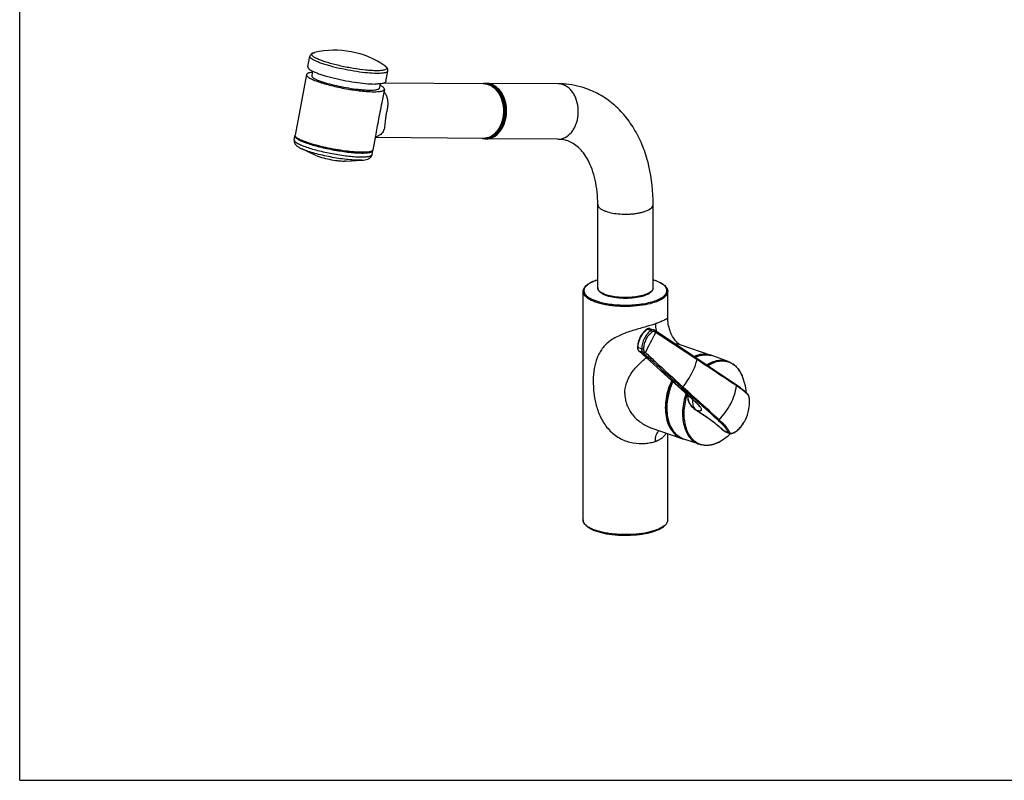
# Model space of a CAD drawing. Header units: millimetres. Extents: x 0 to 1118, y 0 to 864.
# Tile 1 of 4: x 0 to 559, y 0 to 432. Entities that reach past the tile are written whole.
import ezdxf

# ---------------------------------------------------------------- set-up
doc = ezdxf.new("R2010")
doc.units = ezdxf.units.MM
doc.header["$LTSCALE"] = 61.468
doc.layers.get('0').update_dxf_attribs({"linetype": 'CONTINUOUS'})

msp = doc.modelspace()

# ---------------------------------------------------------------- linework, layer by layer
at = {"color": 7, "linetype": 'CONTINUOUS'}
for p, q in [((0, 0), (0, 863.6)), ((163.59, 404.99), (164.72, 411.01)), ((166.19, 402.61), (165.71, 400.07)), ((207.8, 396.63), (208.94, 402.66)), ((162.76, 400.62), (156.26, 366.22)), ((204.51, 395.37), (204.03, 392.83)), ((206.98, 392.27), (205.76, 385.8)), ((263.37, 395.42), (206.77, 395.79)), ((305.64, 395.39), (264.91, 395.66)), ((155.77, 363.62), (156.19, 365.83)), ((201.97, 365.77), (200.48, 357.87)), ((263.16, 364.42), (201.81, 364.83)), ((305.43, 363.89), (264.7, 364.16)), ((168.06, 354.79), (160.05, 358.5)), ((185.33, 351.53), (194.14, 352.07)), ((199.99, 355.27), (200.41, 357.48)), ((328.04, 279.55), (328.04, 326.89)), ((359.54, 279.55), (359.54, 326.89)), ((319.79, 147.82), (319.79, 277.53)), ((367.79, 262.27), (367.79, 277.53)), ((367.79, 262.28), (367.79, 262.28)), ((356.15, 256.23), (355.92, 256.09)), ((357.78, 256.38), (359.83, 255.67)), ((380.91, 241.64), (360.21, 255.48)), ((350.59, 245.89), (350.59, 245.89)), ((374.73, 247.4), (392.33, 241.26)), ((351.24, 243.89), (351.35, 243.78)), ((351.35, 243.78), (368.12, 228.67)), ((402.1, 237.74), (393.3, 240.92)), ((368.12, 228.67), (383.23, 215.02)), ((407.67, 223.75), (406.57, 224.51)), ((379.37, 218.5), (379.36, 218.46)), ((413.49, 218.81), (413.49, 218.81)), ((383.23, 215.02), (383.38, 214.89)), ((414.16, 213.02), (414.18, 213.21)), ((358.28, 200.18), (375.87, 194.05)), ((367.79, 147.82), (367.79, 196.87)), ((398.96, 198.96), (399.21, 198.72)), ((400.15, 198.1), (402.55, 196.99)), ((402.55, 196.99), (402.56, 196.99)), ((385.72, 190.74), (376.84, 193.71)), ((0, 0), (1117.6, 0))]:
    msp.add_line(p, q, dxfattribs=at)
at = {"color": 9, "linetype": 'CONTINUOUS'}
for p, q in [((156.19, 365.83), (156.19, 365.82)), ((160.06, 358.5), (160.05, 358.5)), ((200.41, 357.47), (200.41, 357.48)), ((356.31, 256.11), (358.37, 255.39)), ((360.98, 254.23), (360.34, 254.66)), ((352.94, 244.93), (350.89, 245.65)), ((353.6, 242.95), (351.54, 243.67)), ((353.6, 242.95), (354.19, 242.42)), ((354.5, 243.4), (355.09, 242.86)), ((384.43, 238.8), (384.01, 239.08)), ((368.15, 228.7), (367.99, 228.85)), ((406.78, 223.99), (406.4, 224.24)), ((382.98, 215.3), (382.78, 215.49)), ((411, 203.06), (411, 203.06)), ((398.97, 198.96), (399, 198.93)), ((399, 198.93), (400.03, 198.46)), ((400.03, 198.46), (402.05, 197.53))]:
    msp.add_line(p, q, dxfattribs=at)
at = {"color": 7, "linetype": 'CONTINUOUS'}
for points in [[(201.83, 365.01), (201.88, 365.09), (201.96, 365.21), (202.04, 365.32), (202.07, 365.35)], [(374.73, 247.4), (374.67, 247.42), (374.51, 247.49), (374.32, 247.59), (374.09, 247.73), (373.83, 247.91), (373.54, 248.13), (373.23, 248.4), (372.9, 248.71), (372.55, 249.08), (372.18, 249.5), (371.79, 250), (371.39, 250.56), (370.98, 251.2), (370.57, 251.9), (370.17, 252.65), (369.79, 253.46), (369.42, 254.32), (369.09, 255.21), (368.78, 256.12), (368.52, 257.05), (368.29, 257.99), (368.1, 258.93), (367.96, 259.86), (367.86, 260.77), (367.81, 261.66), (367.79, 262.28)], [(355.92, 256.09), (355.56, 255.83), (355, 255.38), (354.46, 254.88), (353.95, 254.33), (353.47, 253.74), (353.01, 253.11), (352.59, 252.44), (352.2, 251.74), (351.85, 251.01), (351.54, 250.26), (351.27, 249.5), (351.04, 248.72), (350.85, 247.93), (350.72, 247.15), (350.62, 246.36), (350.59, 245.89)], [(356.66, 256.42), (356.4, 256.34), (356.15, 256.23)], [(357.78, 256.38), (357.67, 256.42), (357.43, 256.47), (357.18, 256.49), (356.92, 256.47), (356.66, 256.42)], [(360.21, 255.48), (360.13, 255.53), (359.95, 255.62), (359.83, 255.67)], [(350.59, 245.89), (350.59, 245.85), (350.59, 245.52)], [(350.59, 245.52), (350.63, 245.2), (350.69, 244.89), (350.79, 244.61), (350.91, 244.34), (351.06, 244.1), (351.24, 243.89)], [(406.57, 224.51), (403.44, 226.61), (380.91, 241.64)], [(413.49, 218.81), (413.06, 219.33), (412.45, 219.98), (411.72, 220.65), (410.87, 221.37), (409.91, 222.13), (408.84, 222.92), (407.67, 223.75)], [(379.36, 218.46), (379.25, 217.93), (379.2, 217.37), (379.2, 216.8), (379.27, 216.22), (379.39, 215.64), (379.57, 215.06), (379.81, 214.48), (380.11, 213.91), (380.45, 213.34), (380.85, 212.8), (381.29, 212.26), (381.79, 211.75), (382.34, 211.25), (382.94, 210.79), (383.34, 210.51)], [(413.78, 218.28), (413.64, 218.58), (413.49, 218.81)], [(414.18, 213.21), (414.19, 213.43), (414.23, 214.18), (414.24, 214.89), (414.23, 215.54), (414.19, 216.13), (414.14, 216.66), (414.07, 217.14), (413.99, 217.57), (413.89, 217.95), (413.78, 218.28)], [(383.38, 214.89), (383.52, 214.76), (383.65, 214.63)], [(383.65, 214.63), (383.79, 214.51), (383.91, 214.39), (384.03, 214.27), (384.15, 214.16), (384.26, 214.05), (384.37, 213.94), (384.47, 213.84), (384.57, 213.74), (384.66, 213.64), (384.75, 213.55), (384.83, 213.46), (384.9, 213.38), (384.97, 213.3), (385.04, 213.22), (385.1, 213.15), (385.15, 213.09), (385.19, 213.03), (385.23, 212.98), (385.27, 212.93), (385.3, 212.89), (385.32, 212.86), (385.34, 212.84), (385.35, 212.82), (385.35, 212.81)], [(411.89, 204.7), (412.44, 205.91), (413.01, 207.43), (413.48, 209.01), (413.84, 210.63), (414.09, 212.28), (414.16, 213.02)], [(383.34, 210.51), (383.36, 210.49), (383.51, 210.4), (383.65, 210.31), (383.68, 210.29)], [(402.56, 196.99), (402.77, 196.91), (403.2, 196.83), (403.66, 196.83), (404.16, 196.91), (404.68, 197.07), (405.23, 197.3), (405.81, 197.61), (406.41, 197.99), (407.03, 198.44), (407.66, 198.96), (408.29, 199.55), (408.91, 200.2), (409.51, 200.91), (410.08, 201.67), (410.63, 202.47), (411, 203.06)], [(399.21, 198.72), (399.61, 198.41), (400.05, 198.15), (400.15, 198.1)]]:
    msp.add_lwpolyline(points, dxfattribs=at)
for centre, radius, start, end in [((178.83, 364.47), 50, 55.3633, 103.2491), ((264.89, 386.84), 8.82, 101.9972, 103.1717), ((264.88, 386.9), 8.76, 100.0205, 101.9975), ((264.86, 387.03), 8.63, 89.6553, 100.0314), ((263.21, 386.28), 9.16, 70.7783, 73.8533), ((263.1, 385.98), 9.47, 64.9956, 70.7555), ((262.98, 385.72), 9.76, 64.2184, 65.0188), ((262.94, 385.64), 9.84, 63.0914, 64.2179), ((305.31, 345.03), 50.36, 86.444, 89.6265), ((305.48, 346.96), 48.42, 70.8243, 86.5056), ((156.98, 365.69), 0.795, 155.9189, 170.7033), ((264.8, 373.01), 8.85, 255.9376, 256.9544), ((264.79, 372.92), 8.76, 256.9517, 260.0893), ((264.76, 372.77), 8.61, 260.0865, 269.5989), ((186.7, 430.78), 72.61, 252.2257, 252.5011), ((199.63, 357.64), 0.796, 347.9704, 2.6837), ((336.54, 256.47), 28.94, 108.982, 109.2168), ((337.11, 254.8), 30.7, 107.1815, 108.9732), ((338.85, 292.56), 18.25, 249.8256, 250.7876), ((390.6, 224.52), 17.25, 111.0382, 115.3469), ((389.5, 230.41), 11.18, 75.4146, 75.9631), ((389.52, 230.47), 11.11, 70.1208, 75.4174), ((388.62, 230.64), 11.25, 68.373, 70.7819), ((382.9, 218.08), 29.5, 3.9205, 23.548), ((392.85, 213.96), 21.18, 329.0038, 334.0682), ((391.93, 214.43), 22.21, 334.0338, 336.0896), ((382.9, 218.07), 29.5, 298.0173, 313.8994), ((380.4, 204.31), 11.18, 245.5471, 246.1511), ((379.58, 204.68), 11.26, 250.7839, 253.3862), ((380.38, 204.25), 11.11, 246.1483, 251.4449), ((351.3, 168.16), 28.17, 289.2152, 289.8348)]:
    msp.add_arc(centre, radius, start, end, dxfattribs=at)
at = {"color": 9, "linetype": 'CONTINUOUS'}
for centre, radius, start, end in [((263.31, 387.14), 8.28, 86.5785, 89.6211), ((263.31, 387.13), 8.29, 85.849, 86.5786), ((263.31, 387.11), 8.31, 83.5962, 85.8481), ((264.64, 387.07), 8.3, 81.0445, 91.9663), ((263.19, 386.58), 8.86, 70.7814, 72.3506), ((264.62, 386.93), 8.43, 77.5736, 81.0405), ((263.15, 386.47), 8.97, 69.2247, 70.7811), ((264.56, 386.69), 8.68, 70.7609, 77.5497), ((156.38, 363.51), 0.619, 169.3221, 176.2754), ((199.79, 373.27), 8.42, 284.4801, 286.443), ((336.13, 257.98), 27.35, 109.4622, 110.0924), ((336.4, 257.23), 28.14, 109.2168, 109.4641), ((337.15, 255.04), 30.46, 107.3957, 109.1897), ((357.6, 279.56), 1.95, 349.3013, 359.9477), ((339.06, 294.05), 19.47, 250.7862, 251.5608), ((339.38, 295.01), 20.47, 251.5606, 252.3096), ((-808.83, 853.68), 1314.46, 332.30946, 332.86786), ((361.2, 248.8), 8.79, 123.7832, 128.3354), ((356.1, 255.82), 0.323, 119.1573, 123.7422), ((357.36, 255.18), 1.27, 70.7758, 73.4196), ((-2955.11, -4809.2), 6052.67, 56.517907, 56.778833), ((-6851.33, -7769.5), 10774.6, 47.930529, 48.048256), ((389.55, 225.47), 16.54, 109.2413, 114.7421), ((389.48, 228.75), 12.84, 94.6918, 96.5379), ((389.46, 229.09), 12.5, 92.0548, 94.6946), ((389.44, 229.49), 12.09, 88.3652, 92.0587), ((389.45, 229.78), 11.8, 86.8759, 88.3551), ((389.47, 230.06), 11.53, 82.1479, 86.8865), ((389.49, 230.26), 11.33, 81.4713, 82.134), ((389.52, 230.41), 11.18, 76.1347, 81.4794), ((389.54, 230.53), 11.06, 75.854, 76.1235), ((389.55, 230.57), 11.01, 70.1201, 75.8552), ((-4754.63, -7540.73), 9323.68, 56.3898, 56.551778), ((398.91, 227.1), 10.85, 72.5553, 74.5791), ((395.8, 223.99), 15.3, 33.0493, 33.9046), ((395.47, 223.78), 15.69, 31.1586, 33.0448), ((394.8, 223.38), 16.46, 27.9117, 31.1469), ((394.26, 223.09), 17.08, 27.3803, 27.9277), ((393.46, 222.69), 17.97, 23.5354, 27.3431), ((384.28, 217.16), 5.04, 165.0309, 166.5491), ((406.7, 213.05), 8.77, 40.639, 42.1921), ((412.92, 218.39), 0.703, 28.2145, 36.3806), ((452.57, 292.62), 104.01, 228.013, 228.2406), ((-2375.36, -2858.42), 4130.79, 47.86056, 48.06625), ((389.19, 219.35), 10.59, 236.5131, 238.7091), ((379.03, 179.65), 27.76, 44.0913, 44.6982), ((402.08, 201.9), 4.28, 223.9144, 226.345), ((354.3, 211.03), 19.69, 285.4287, 289.1501), ((389.83, 201.06), 10.86, 246.4788, 248.5016), ((364.84, 147.82), 2.96, 350.3843, 359.962), ((351.07, 169.72), 29.45, 288.6505, 289.2153)]:
    msp.add_arc(centre, radius, start, end, dxfattribs=at)
for points, knots in [([(202.74, 401.29), (200.99, 401.3), (197.14, 401.54), (191.1, 402.29), (184.68, 403.42), (179.36, 404.61), (175.35, 405.7), (172.67, 406.51), (170.31, 407.33), (168.32, 408.14), (166.74, 408.91), (165.71, 409.55), (165.14, 410.06), (164.87, 410.39), (164.72, 410.7), (164.71, 410.92), (164.72, 411.01)], [0, 0, 0, 0, 0.131616, 0.288016, 0.455707, 0.620076, 0.696507, 0.766856, 0.82963, 0.88354, 0.927579, 0.96114, 0.974014, 0.984457, 0.992855, 1, 1, 1, 1]), ([(202.39, 402.81), (201.47, 402.82), (199.49, 402.89), (195.18, 403.25), (190.57, 403.88), (185.81, 404.73), (182.21, 405.48), (178.76, 406.31), (175.55, 407.18), (172.69, 408.08), (170.56, 408.86), (169.1, 409.49), (168.19, 409.93), (167.42, 410.35), (166.79, 410.75), (166.31, 411.14), (165.98, 411.5), (165.8, 411.86), (165.79, 412.21), (165.97, 412.52), (166.31, 412.77), (166.79, 412.98), (167.16, 413.09), (167.37, 413.14)], [0, 0, 0, 0, 0.068407, 0.146228, 0.321108, 0.413172, 0.504789, 0.593317, 0.676211, 0.751114, 0.815942, 0.844033, 0.869007, 0.890737, 0.909154, 0.924273, 0.93626, 0.945588, 0.953349, 0.961358, 0.971292, 0.984048, 1, 1, 1, 1]), ([(207.54, 405.4), (207.75, 405.23), (208.04, 404.97), (208.29, 404.58), (208.38, 404.32), (208.35, 404.06), (208.23, 403.84), (208.02, 403.64), (207.58, 403.38), (206.79, 403.13), (205.6, 402.93), (204.09, 402.82), (202.99, 402.81), (202.39, 402.81)], [0, 0, 0, 0, 0.104165, 0.143475, 0.176368, 0.206065, 0.236866, 0.272659, 0.315943, 0.429478, 0.581833, 0.772715, 1, 1, 1, 1]), ([(208.94, 402.66), (208.92, 402.54), (208.79, 402.3), (208.41, 402.02), (207.87, 401.79), (207.16, 401.6), (206.28, 401.46), (204.79, 401.31), (203.59, 401.28), (202.74, 401.29)], [0, 0, 0, 0, 0.053804, 0.120974, 0.208675, 0.319696, 0.454817, 0.613836, 1, 1, 1, 1]), ([(207.25, 405.61), (207.28, 405.59), (207.37, 405.52), (207.47, 405.45), (207.54, 405.4)], [0, 0, 0, 0, 0.259663, 1, 1, 1, 1]), ([(266.33, 394.86), (267, 394.61), (268.31, 393.92), (270.05, 392.47), (271.58, 390.62), (273.28, 387.64), (274.57, 383.3), (274.72, 377.82), (273.67, 373.36), (272.14, 370.22), (270.32, 367.61), (267.94, 365.6), (265.23, 364.58), (263.84, 364.42), (263.16, 364.42)], [0, 0, 0, 0, 0.05446, 0.111835, 0.172579, 0.23668, 0.372673, 0.513847, 0.651947, 0.717669, 0.780204, 0.894651, 0.948026, 1, 1, 1, 1]), ([(264.14, 364.47), (264.83, 364.44), (266.24, 364.55), (268.27, 365.23), (270.18, 366.41), (271.88, 368.04), (273.34, 370.06), (274.92, 373.23), (276.01, 377.74), (275.87, 383.3), (274.54, 387.7), (272.8, 390.7), (271.23, 392.55), (269.44, 393.99), (268.11, 394.65), (267.43, 394.89)], [0, 0, 0, 0, 0.051999, 0.105216, 0.160878, 0.219763, 0.282135, 0.347794, 0.486037, 0.627535, 0.763719, 0.827804, 0.888449, 0.945675, 1, 1, 1, 1]), ([(264.24, 395.37), (264.38, 395.35), (264.93, 395.28), (265.47, 395.15), (265.87, 395.02)], [0, 0, 0, 0, 0.248549, 1, 1, 1, 1]), ([(264.7, 364.16), (265.39, 364.16), (266.81, 364.33), (269.59, 365.38), (272.02, 367.45), (273.87, 370.13), (275.41, 373.37), (276.46, 377.94), (276.26, 383.55), (274.89, 387.97), (273.11, 390.97), (271.53, 392.83), (269.72, 394.27), (268.37, 394.94), (267.69, 395.17)], [0, 0, 0, 0, 0.052035, 0.105492, 0.2202, 0.282915, 0.348828, 0.487252, 0.628534, 0.764306, 0.828184, 0.888658, 0.945758, 1, 1, 1, 1]), ([(267.69, 395.17), (267.46, 395.25), (266.56, 395.53), (265.61, 395.66), (264.91, 395.66)], [0, 0, 0, 0, 0.253181, 1, 1, 1, 1]), ([(305.43, 363.89), (306.13, 363.89), (307.55, 364.06), (310.32, 365.11), (312.75, 367.18), (314.6, 369.86), (316.15, 373.1), (317.19, 377.67), (316.99, 383.28), (315.62, 387.7), (313.84, 390.71), (312.26, 392.56), (310.45, 394), (309.1, 394.67), (308.42, 394.91)], [0, 0, 0, 0, 0.052035, 0.105492, 0.2202, 0.282915, 0.348828, 0.487252, 0.628534, 0.764306, 0.828184, 0.888658, 0.945758, 1, 1, 1, 1]), ([(308.42, 394.91), (308.19, 394.98), (307.29, 395.26), (306.34, 395.39), (305.64, 395.39)], [0, 0, 0, 0, 0.253181, 1, 1, 1, 1]), ([(205.76, 385.81), (205.43, 384.09), (204.68, 380.63), (203.63, 375.48), (202.77, 370.5), (202.26, 367.28), (201.97, 365.77)], [0, 0, 0, 0, 0.257364, 0.520574, 0.773273, 1, 1, 1, 1]), ([(206.73, 390.97), (207.12, 390.46), (207.79, 389.37), (208.5, 387.56), (208.87, 385.65), (208.91, 383.68), (208.69, 381.68), (208.29, 379.66), (207.86, 377.63), (207.56, 375.63), (207.38, 373.75), (207.21, 371.53), (206.83, 369.46), (205.88, 367.69), (204.55, 366.2), (203.15, 365.49), (202.18, 365.2)], [0, 0, 0, 0, 0.06696, 0.134202, 0.201933, 0.270523, 0.340504, 0.412435, 0.486006, 0.558126, 0.624669, 0.684791, 0.791716, 0.842294, 0.893215, 1, 1, 1, 1]), ([(155.76, 363.55), (155.75, 363.25), (156.07, 362.76), (156.67, 362.25), (157.38, 361.77), (158.28, 361.28), (159.82, 360.55), (162.16, 359.64), (165.41, 358.58), (170.54, 357.17), (176.03, 355.97), (181.65, 355.01), (185.75, 354.44), (189.55, 354.07), (192.47, 353.91), (194.55, 353.89), (195.88, 353.94), (197.03, 354.03), (198.01, 354.17), (198.8, 354.36), (199.4, 354.6), (199.82, 354.88), (199.97, 355.15), (199.99, 355.27)], [0, 0, 0, 0, 0.018992, 0.033405, 0.051597, 0.073618, 0.099381, 0.161393, 0.235663, 0.31958, 0.503871, 0.59749, 0.687477, 0.770532, 0.843648, 0.875662, 0.904278, 0.929279, 0.950512, 0.967913, 0.981572, 0.991893, 1, 1, 1, 1]), ([(156.19, 365.82), (156.17, 365.7), (156.22, 365.4), (156.51, 364.98), (156.99, 364.53), (157.67, 364.06), (158.54, 363.57), (159.6, 363.06), (160.84, 362.53), (162.8, 361.78), (165.6, 360.86), (169.31, 359.83), (173.37, 358.85), (177.61, 357.98), (181.88, 357.25), (186.01, 356.67), (189.84, 356.29), (192.79, 356.12), (194.88, 356.1), (196.23, 356.14), (197.4, 356.23), (198.39, 356.37), (199.19, 356.56), (199.8, 356.8), (200.23, 357.09), (200.38, 357.35), (200.41, 357.47)], [0, 0, 0, 0, 0.00817, 0.01862, 0.032459, 0.050079, 0.071563, 0.096841, 0.125752, 0.158076, 0.231826, 0.315493, 0.406014, 0.500035, 0.594054, 0.684571, 0.76823, 0.84197, 0.874288, 0.903194, 0.928465, 0.949942, 0.967555, 0.981388, 0.991833, 1, 1, 1, 1]), ([(156.55, 365.44), (156.64, 365.28), (156.92, 364.95), (157.48, 364.5), (158.24, 364.03), (159.61, 363.31), (161.77, 362.4), (163.64, 361.76), (164.68, 361.43)], [0, 0, 0, 0, 0.059761, 0.137878, 0.235521, 0.352713, 0.64296, 1, 1, 1, 1]), ([(192.1, 352.02), (190.91, 352.03), (188.32, 352.15), (182.67, 352.73), (176.72, 353.72), (170.79, 355.03), (166.68, 356.11), (163.12, 357.24), (160.99, 358.07), (160.06, 358.5)], [0, 0, 0, 0, 0.109121, 0.236226, 0.518518, 0.659563, 0.791023, 0.906358, 1, 1, 1, 1]), ([(164.68, 361.43), (166.28, 360.91), (169.69, 359.95), (175, 358.72), (180.54, 357.68), (185.93, 356.9), (190.81, 356.43), (194.41, 356.31), (196.8, 356.42), (198.15, 356.59), (199.18, 356.83), (199.74, 357.09), (199.93, 357.24)], [0, 0, 0, 0, 0.140328, 0.295638, 0.455913, 0.610776, 0.750243, 0.865485, 0.911803, 0.94974, 0.979028, 1, 1, 1, 1]), ([(194.14, 352.07), (193.98, 352.06), (193.31, 352.02), (192.63, 352.02), (192.1, 352.02)], [0, 0, 0, 0, 0.232126, 1, 1, 1, 1]), ([(328.04, 326.89), (328.04, 326.71), (328.1, 326.33), (328.34, 325.79), (328.73, 325.26), (329.48, 324.54), (330.79, 323.73), (331.99, 323.24), (332.66, 323.01)], [0, 0, 0, 0, 0.085462, 0.176545, 0.277754, 0.392076, 0.665334, 1, 1, 1, 1]), ([(332.66, 323.01), (333.86, 322.58), (336.54, 321.93), (340.79, 321.42), (344.56, 321.36), (347.6, 321.54), (349.79, 321.79), (351.85, 322.15), (353.73, 322.6), (355.42, 323.16), (357.6, 324.1), (359.54, 325.54), (359.54, 326.89)], [0, 0, 0, 0, 0.133305, 0.285768, 0.446281, 0.5258, 0.6028, 0.675857, 0.743677, 0.805152, 0.859434, 1, 1, 1, 1]), ([(326.74, 283.66), (325.77, 283.31), (324.05, 282.57), (322.17, 281.34), (321.12, 280.27), (320.59, 279.48), (320.28, 278.67), (320.2, 277.84), (320.37, 277.02), (320.76, 276.21), (321.37, 275.44), (322.53, 274.38), (324.53, 273.19), (327.48, 272), (331.04, 271.03), (335.07, 270.32), (339.42, 269.88), (343.93, 269.73), (348.45, 269.9), (352.78, 270.35), (356.78, 271.09), (359.29, 271.79), (360.45, 272.19)], [0, 0, 0, 0, 0.058995, 0.106976, 0.127036, 0.144841, 0.160977, 0.176289, 0.191795, 0.208466, 0.227056, 0.248054, 0.29809, 0.359071, 0.429919, 0.508726, 0.593069, 0.680209, 0.767259, 0.851336, 0.929716, 1, 1, 1, 1]), ([(332.66, 275.67), (331.99, 275.91), (330.79, 276.4), (329.48, 277.21), (328.73, 277.93), (328.34, 278.45), (328.1, 279), (328.04, 279.37), (328.04, 279.55)], [0, 0, 0, 0, 0.334666, 0.607924, 0.722246, 0.823455, 0.914538, 1, 1, 1, 1]), ([(360.45, 272.19), (361.48, 272.55), (363.32, 273.31), (365.32, 274.57), (366.44, 275.69), (367, 276.51), (367.32, 277.36), (367.38, 278.22), (367.18, 279.08), (366.74, 279.92), (366.06, 280.72), (364.78, 281.81), (362.6, 283.03), (360.64, 283.76), (359.54, 284.1)], [0, 0, 0, 0, 0.164221, 0.297175, 0.3524, 0.40116, 0.445172, 0.486965, 0.529558, 0.575782, 0.627754, 0.68678, 0.827966, 1, 1, 1, 1]), ([(319.79, 277.53), (319.79, 277.11), (320, 276.21), (320.84, 274.98), (322.16, 273.84), (323.56, 273), (324.89, 272.36), (326.46, 271.72), (328.65, 271), (331.52, 270.31), (334.66, 269.76), (338, 269.38), (342.62, 269.1), (348.37, 269.2), (354.85, 269.98), (358.93, 270.97), (360.76, 271.61)], [0, 0, 0, 0, 0.028444, 0.060829, 0.099659, 0.145986, 0.172035, 0.199947, 0.261032, 0.328423, 0.401017, 0.477529, 0.556545, 0.716042, 0.867539, 1, 1, 1, 1]), ([(359.51, 279.2), (359.46, 278.93), (359.23, 278.37), (358.59, 277.62), (357.68, 276.92), (355.99, 276.01), (353.3, 275.09), (349.54, 274.37), (345.35, 274.02), (341.04, 274.08), (336.94, 274.54), (334.35, 275.13), (333.16, 275.5)], [0, 0, 0, 0, 0.029215, 0.063257, 0.103826, 0.151538, 0.267548, 0.406435, 0.559562, 0.716587, 0.866735, 1, 1, 1, 1]), ([(360.76, 271.61), (361.79, 271.97), (363.61, 272.72), (365.61, 273.96), (366.76, 275.05), (367.35, 275.85), (367.71, 276.68), (367.79, 277.25), (367.79, 277.53)], [0, 0, 0, 0, 0.334666, 0.607924, 0.722246, 0.823455, 0.914538, 1, 1, 1, 1]), ([(360.76, 259.16), (358.8, 258.47), (354.5, 257.19), (347.82, 255.34), (342.11, 253.39), (337.86, 251.3), (334.17, 248.97), (331.14, 245.99), (328.94, 242.55), (327.21, 238.83), (325.88, 233.63), (325.35, 226.94), (325.72, 219.89), (327.07, 212.72), (329.18, 206.9), (331.62, 202.58), (333.83, 199.59), (336.46, 196.95), (339.47, 194.76), (342.77, 193.07), (347.35, 191.55), (352.05, 191.02), (356.5, 191.36), (358.57, 191.77), (359.54, 192.04)], [0, 0, 0, 0, 0.056704, 0.121944, 0.188687, 0.220526, 0.25075, 0.307008, 0.334253, 0.361648, 0.418446, 0.479201, 0.543534, 0.610016, 0.677243, 0.710923, 0.744587, 0.778246, 0.811916, 0.845508, 0.878798, 0.942693, 0.972431, 1, 1, 1, 1]), ([(367.79, 262.28), (367.79, 262.29), (367.73, 262.27), (367.68, 262.23), (367.53, 262.15), (367.34, 262.04), (367.09, 261.9), (366.79, 261.73), (366.42, 261.54), (365.83, 261.23), (364.95, 260.81), (363.74, 260.28), (362.32, 259.71), (361.3, 259.35), (360.76, 259.16)], [0, 0, 0, 0, 0.00348, 0.015077, 0.035336, 0.064184, 0.1014, 0.146795, 0.200249, 0.261538, 0.40653, 0.579427, 0.77799, 1, 1, 1, 1]), ([(360.76, 259.16), (360.76, 258.78), (360.83, 257.25), (361.14, 255.72), (361.5, 254.62)], [0, 0, 0, 0, 0.243635, 1, 1, 1, 1]), ([(350.89, 245.65), (350.93, 246.62), (351.25, 248.57), (352.27, 251.34), (353.75, 253.79), (355.05, 255.15), (355.75, 255.7)], [0, 0, 0, 0, 0.254227, 0.51412, 0.766544, 1, 1, 1, 1]), ([(358.37, 255.39), (357.59, 254.88), (356.12, 253.54), (354.44, 251.01), (353.31, 248.07), (352.99, 245.97), (352.94, 244.93)], [0, 0, 0, 0, 0.230228, 0.482065, 0.743347, 1, 1, 1, 1]), ([(359.02, 254.55), (357.53, 253.57), (355.67, 251.3), (354.35, 247.8), (354.05, 245.86), (354.01, 244.9)], [0, 0, 0, 0, 0.479965, 0.742355, 1, 1, 1, 1]), ([(355.94, 256.1), (355.97, 256.12), (356.08, 256.16), (356.22, 256.14), (356.31, 256.11)], [0, 0, 0, 0, 0.227031, 1, 1, 1, 1]), ([(356.31, 256.11), (356.53, 256.26), (356.98, 256.47), (357.5, 256.47), (357.72, 256.4)], [0, 0, 0, 0, 0.532671, 1, 1, 1, 1]), ([(359.83, 255.67), (359.61, 255.75), (359.07, 255.77), (358.59, 255.54), (358.37, 255.39)], [0, 0, 0, 0, 0.465894, 1, 1, 1, 1]), ([(359.02, 254.55), (358.99, 254.74), (358.82, 255.08), (358.53, 255.34), (358.37, 255.39)], [0, 0, 0, 0, 0.518227, 1, 1, 1, 1]), ([(360.34, 254.66), (360.25, 254.72), (360.04, 254.8), (359.58, 254.84), (359.23, 254.69), (359.02, 254.55)], [0, 0, 0, 0, 0.231038, 0.467519, 1, 1, 1, 1]), ([(360.34, 254.66), (360.41, 254.8), (360.46, 255.05), (360.36, 255.33), (360.27, 255.44), (360.21, 255.48)], [0, 0, 0, 0, 0.539459, 0.778252, 1, 1, 1, 1]), ([(360.98, 254.23), (361.05, 254.38), (361.1, 254.62), (361.01, 254.91), (360.91, 255.01), (360.86, 255.05)], [0, 0, 0, 0, 0.539148, 0.777976, 1, 1, 1, 1]), ([(350.59, 245.89), (350.59, 245.84), (350.69, 245.72), (350.81, 245.68), (350.89, 245.65)], [0, 0, 0, 0, 0.370139, 1, 1, 1, 1]), ([(374.73, 247.4), (374.54, 247.46), (373.67, 247.69), (372.74, 247.66), (372.04, 247.57)], [0, 0, 0, 0, 0.219409, 1, 1, 1, 1]), ([(351.16, 244.17), (351.11, 244.27), (350.92, 244.74), (350.87, 245.26), (350.89, 245.65)], [0, 0, 0, 0, 0.229645, 1, 1, 1, 1]), ([(351.54, 243.67), (351.52, 243.69), (351.43, 243.78), (351.34, 243.88), (351.29, 243.96)], [0, 0, 0, 0, 0.243611, 1, 1, 1, 1]), ([(352.94, 244.93), (352.93, 244.54), (352.99, 243.82), (353.36, 243.16), (353.6, 242.95)], [0, 0, 0, 0, 0.546566, 1, 1, 1, 1]), ([(354.01, 244.9), (353.84, 244.85), (353.48, 244.83), (353.11, 244.87), (352.94, 244.93)], [0, 0, 0, 0, 0.495035, 1, 1, 1, 1]), ([(354.5, 243.4), (354.41, 243.23), (354.14, 242.96), (353.75, 242.89), (353.6, 242.95)], [0, 0, 0, 0, 0.538785, 1, 1, 1, 1]), ([(354.01, 244.9), (354.01, 244.74), (354.02, 244.22), (354.22, 243.66), (354.5, 243.4)], [0, 0, 0, 0, 0.287247, 1, 1, 1, 1]), ([(355.09, 242.86), (354.99, 242.7), (354.73, 242.43), (354.34, 242.36), (354.19, 242.42)], [0, 0, 0, 0, 0.538773, 1, 1, 1, 1]), ([(354.19, 242.42), (355.98, 240.81), (363.13, 234.36), (370.27, 227.9), (375.64, 223.08)], [0, 0, 0, 0, 0.250217, 1, 1, 1, 1]), ([(355.09, 242.86), (356.87, 241.23), (363.97, 234.72), (371.06, 228.2), (376.41, 223.35)], [0, 0, 0, 0, 0.250417, 1, 1, 1, 1]), ([(388.02, 241.51), (387.62, 241.46), (385.98, 241.19), (384.38, 240.63), (383.24, 240.09)], [0, 0, 0, 0, 0.240571, 1, 1, 1, 1]), ([(392.33, 241.26), (391.06, 241.71), (388.23, 242.13), (385.46, 241.56), (384.1, 241.09)], [0, 0, 0, 0, 0.483643, 1, 1, 1, 1]), ([(343.44, 219.51), (343.44, 221.5), (344.12, 225.54), (346.84, 231.07), (350.81, 235.91), (354, 238.63), (355.69, 239.88)], [0, 0, 0, 0, 0.2421, 0.49043, 0.744077, 1, 1, 1, 1]), ([(376.41, 223.35), (377.36, 224.5), (380.84, 229.18), (383.34, 234.6), (384.43, 238.8)], [0, 0, 0, 0, 0.2554, 1, 1, 1, 1]), ([(384.43, 238.8), (384.45, 238.92), (384.46, 239.16), (384.32, 239.36), (384.23, 239.42)], [0, 0, 0, 0, 0.535556, 1, 1, 1, 1]), ([(402.1, 237.74), (401.17, 238.07), (399.18, 238.5), (396.05, 238.33), (392.87, 237.38), (390.86, 236.3), (389.88, 235.66)], [0, 0, 0, 0, 0.230793, 0.470168, 0.725205, 1, 1, 1, 1]), ([(401.79, 237.56), (400.91, 237.8), (399.04, 238.07), (396.16, 237.79), (393.25, 236.85), (391.4, 235.84), (390.49, 235.25)], [0, 0, 0, 0, 0.230669, 0.470869, 0.726242, 1, 1, 1, 1]), ([(408.49, 232.52), (407.71, 233.68), (405.87, 235.75), (403.41, 237.06), (402.16, 237.45)], [0, 0, 0, 0, 0.515093, 1, 1, 1, 1]), ([(370.03, 226.95), (368.48, 223.71), (366.86, 218.53), (366.28, 211.57), (366.67, 206.67), (367.87, 202.26), (369.84, 198.53), (372.51, 195.67), (374.73, 194.45), (375.87, 194.05)], [0, 0, 0, 0, 0.290639, 0.431272, 0.564107, 0.68697, 0.799229, 0.902324, 1, 1, 1, 1]), ([(370.58, 226.45), (369.73, 224.64), (368.32, 220.89), (367.17, 215.11), (367.02, 209.46), (367.63, 205.84), (368.13, 204.16)], [0, 0, 0, 0, 0.262628, 0.5221, 0.770082, 1, 1, 1, 1]), ([(370.73, 226.32), (369.22, 223.08), (367.65, 217.92), (367.14, 210.99), (367.57, 206.13), (368.8, 201.77), (370.79, 198.09), (373.22, 195.56), (375.03, 194.48), (375.78, 194.14)], [0, 0, 0, 0, 0.300555, 0.445659, 0.582571, 0.709131, 0.824783, 0.931111, 1, 1, 1, 1]), ([(382.78, 215.49), (380.34, 217.69), (375.46, 222.09), (370.59, 226.5), (368.15, 228.7)], [0, 0, 0, 0, 0.500509, 1, 1, 1, 1]), ([(396.84, 204.82), (399.52, 207.42), (403.96, 213.37), (406.33, 220.45), (406.78, 223.99)], [0, 0, 0, 0, 0.511598, 1, 1, 1, 1]), ([(406.78, 223.99), (406.79, 224.09), (406.77, 224.29), (406.65, 224.45), (406.57, 224.51)], [0, 0, 0, 0, 0.528646, 1, 1, 1, 1]), ([(413.2, 218.94), (412.86, 219.31), (412.06, 220.08), (409.95, 221.82), (408.12, 223.1), (406.78, 223.99)], [0, 0, 0, 0, 0.181458, 0.40983, 1, 1, 1, 1]), ([(343.44, 219.51), (343.44, 218.41), (343.64, 216.21), (344.82, 211.99), (347.64, 207.24), (352.44, 202.86), (356.28, 200.88), (358.28, 200.18)], [0, 0, 0, 0, 0.127818, 0.254632, 0.505826, 0.755317, 1, 1, 1, 1]), ([(376.41, 223.35), (376.31, 223.24), (376.07, 223.06), (375.76, 223.03), (375.64, 223.08)], [0, 0, 0, 0, 0.539335, 1, 1, 1, 1]), ([(378.17, 219.58), (377.13, 216.55), (376.14, 211.85), (376.18, 205.68), (376.87, 201.44), (378.21, 197.67), (380.17, 194.52), (382.68, 192.11), (384.69, 191.08), (385.72, 190.74)], [0, 0, 0, 0, 0.293526, 0.432865, 0.563829, 0.68513, 0.796819, 0.900623, 1, 1, 1, 1]), ([(376.41, 223.35), (379.83, 220.25), (386.64, 214.09), (393.46, 207.91), (396.84, 204.82)], [0, 0, 0, 0, 0.501102, 1, 1, 1, 1]), ([(378.8, 219.02), (377.83, 216.15), (376.64, 210.38), (377.07, 203.18), (378.71, 198.18), (380.46, 195.09), (382.72, 192.65), (384.55, 191.52), (385.5, 191.11)], [0, 0, 0, 0, 0.291851, 0.56102, 0.682966, 0.795673, 0.900416, 1, 1, 1, 1]), ([(379.38, 218.34), (379.29, 217.96), (379.19, 217.18), (379.35, 215.62), (380.08, 213.79), (381.5, 211.93), (382.7, 210.94), (383.34, 210.51)], [0, 0, 0, 0, 0.125621, 0.251233, 0.501444, 0.751268, 1, 1, 1, 1]), ([(413.63, 218.43), (413.61, 218.46), (413.52, 218.57), (413.43, 218.68), (413.35, 218.77)], [0, 0, 0, 0, 0.238254, 1, 1, 1, 1]), ([(381.99, 216.14), (381.91, 215.58), (381.83, 214.49), (382.06, 212.52), (382.7, 211.15), (383.34, 210.51)], [0, 0, 0, 0, 0.281971, 0.545812, 1, 1, 1, 1]), ([(385.23, 213.18), (385.08, 213.33), (384.46, 213.96), (383.8, 214.57), (383.29, 215.03)], [0, 0, 0, 0, 0.232824, 1, 1, 1, 1]), ([(383.68, 210.29), (384.14, 210.15), (384.92, 209.92), (385.85, 209.79), (386.41, 209.84), (386.69, 209.93), (386.89, 210.09), (386.99, 210.31), (387, 210.57), (386.89, 210.98), (386.57, 211.58), (385.99, 212.36), (385.5, 212.89), (385.23, 213.18)], [0, 0, 0, 0, 0.204046, 0.349018, 0.401158, 0.442166, 0.475736, 0.507342, 0.54242, 0.584197, 0.691243, 0.830711, 1, 1, 1, 1]), ([(383.68, 210.29), (385.24, 209.35), (388.22, 207.47), (392.34, 204.61), (395.84, 201.89), (397.89, 200.06), (398.76, 199.17)], [0, 0, 0, 0, 0.291311, 0.561766, 0.80094, 1, 1, 1, 1]), ([(396.84, 204.82), (396.74, 204.72), (396.52, 204.59), (396.25, 204.58), (396.14, 204.62)], [0, 0, 0, 0, 0.536687, 1, 1, 1, 1]), ([(396.14, 204.62), (396.87, 203.95), (398.21, 202.68), (399.94, 200.81), (401.22, 199.14), (401.85, 198.04), (402.05, 197.53)], [0, 0, 0, 0, 0.320702, 0.595317, 0.821742, 1, 1, 1, 1]), ([(396.84, 204.82), (397.59, 204.13), (398.94, 202.84), (400.69, 200.93), (401.98, 199.22), (402.61, 198.09), (402.81, 197.57)], [0, 0, 0, 0, 0.320607, 0.59515, 0.821574, 1, 1, 1, 1]), ([(407.29, 198.65), (407.99, 199.22), (409.35, 200.6), (410.47, 202.18), (411, 203.06)], [0, 0, 0, 0, 0.469472, 1, 1, 1, 1]), ([(360.76, 192.42), (360.76, 193.04), (360.85, 194.24), (361.35, 196.39), (362.15, 197.85), (362.86, 198.59)], [0, 0, 0, 0, 0.278699, 0.539251, 1, 1, 1, 1]), ([(360.76, 192.42), (361.47, 192.67), (362.79, 193.22), (364.55, 194.3), (365.97, 195.6), (366.67, 196.63), (366.94, 197.16)], [0, 0, 0, 0, 0.280578, 0.53695, 0.773554, 1, 1, 1, 1]), ([(399.13, 198.8), (399.2, 198.73), (399.51, 198.46), (399.87, 198.23), (400.15, 198.1)], [0, 0, 0, 0, 0.256351, 1, 1, 1, 1]), ([(402.81, 197.57), (402.7, 197.5), (402.44, 197.41), (402.17, 197.47), (402.05, 197.53)], [0, 0, 0, 0, 0.503669, 1, 1, 1, 1]), ([(402.05, 197.53), (402.1, 197.41), (402.23, 197.19), (402.44, 197.04), (402.55, 196.99)], [0, 0, 0, 0, 0.507768, 1, 1, 1, 1]), ([(402.81, 197.57), (402.86, 197.45), (403, 197.22), (403.36, 197), (403.83, 196.94), (404.39, 197.02), (405.04, 197.23), (406.05, 197.72), (406.79, 198.24), (407.29, 198.65)], [0, 0, 0, 0, 0.076177, 0.151384, 0.238803, 0.346352, 0.476884, 0.630395, 1, 1, 1, 1]), ([(385.85, 190.96), (386.67, 190.64), (388.43, 190.19), (392.21, 190.15), (395.02, 191.11), (396.75, 192.03)], [0, 0, 0, 0, 0.235138, 0.476654, 1, 1, 1, 1]), ([(360.49, 141.81), (358.64, 141.19), (354.56, 140.22), (348.09, 139.47), (342.38, 139.4), (337.79, 139.69), (334.48, 140.08), (331.38, 140.63), (328.54, 141.32), (326.37, 142.04), (324.83, 142.68), (323.51, 143.32), (322.12, 144.16), (320.83, 145.29), (320, 146.51), (319.79, 147.4), (319.79, 147.82)], [0, 0, 0, 0, 0.133641, 0.285708, 0.44524, 0.524119, 0.600424, 0.672765, 0.739882, 0.800698, 0.828484, 0.854417, 0.90055, 0.939248, 0.97157, 1, 1, 1, 1]), ([(367.75, 147.33), (367.66, 146.79), (367.28, 145.98), (366.48, 145.05), (365.33, 144.06), (363.43, 142.93), (361.72, 142.24), (360.76, 141.9)], [0, 0, 0, 0, 0.177912, 0.281641, 0.397896, 0.671303, 1, 1, 1, 1])]:
    msp.add_open_spline(points, degree=3, knots=knots, dxfattribs=at)
at = {"color": 7, "linetype": 'CONTINUOUS'}
for points, knots in [([(167.37, 413.14), (167.09, 413.07), (166.55, 412.91), (165.76, 412.54), (165.07, 411.94), (164.79, 411.34), (164.72, 411.01)], [0, 0, 0, 0, 0.240582, 0.471594, 0.720269, 1, 1, 1, 1]), ([(163.59, 404.99), (163.57, 404.89), (163.58, 404.68), (163.73, 404.36), (164, 404.03), (164.58, 403.53), (165.6, 402.88), (167.18, 402.11), (169.17, 401.31), (171.53, 400.49), (174.21, 399.67), (178.22, 398.59), (183.54, 397.39), (189.97, 396.26), (196, 395.51), (199.85, 395.28), (201.6, 395.26)], [0, 0, 0, 0, 0.007145, 0.015543, 0.025986, 0.03886, 0.072421, 0.11646, 0.17037, 0.233144, 0.303493, 0.379924, 0.544293, 0.711984, 0.868384, 1, 1, 1, 1]), ([(208.94, 402.66), (209, 402.99), (208.96, 403.65), (208.53, 404.47), (207.94, 405.1), (207.49, 405.44), (207.25, 405.61)], [0, 0, 0, 0, 0.279729, 0.528406, 0.759418, 1, 1, 1, 1]), ([(162.76, 400.62), (162.74, 400.5), (162.78, 400.2), (163.07, 399.78), (163.55, 399.33), (164.22, 398.86), (165.09, 398.37), (166.15, 397.86), (167.39, 397.33), (169.35, 396.58), (172.15, 395.66), (175.87, 394.62), (179.93, 393.65), (184.18, 392.77), (188.45, 392.04), (192.59, 391.47), (196.42, 391.08), (199.37, 390.91), (201.47, 390.9), (202.81, 390.94), (203.99, 391.03), (204.98, 391.17), (205.78, 391.36), (206.38, 391.6), (206.81, 391.88), (206.96, 392.15), (206.98, 392.27)], [0, 0, 0, 0, 0.008147, 0.018543, 0.032321, 0.049886, 0.071325, 0.09657, 0.125461, 0.157776, 0.231545, 0.315269, 0.405877, 0.5, 0.594123, 0.68473, 0.768454, 0.842223, 0.874539, 0.90343, 0.928675, 0.950114, 0.967679, 0.981457, 0.991853, 1, 1, 1, 1]), ([(166.05, 401.89), (165.6, 401.85), (164.96, 401.77), (164.17, 401.59), (163.47, 401.37), (162.84, 401.03), (162.76, 400.62)], [0, 0, 0, 0, 0.375355, 0.53023, 0.66332, 1, 1, 1, 1]), ([(165.71, 400.07), (165.69, 399.95), (165.74, 399.67), (166.02, 399.28), (166.49, 398.87), (167.47, 398.23), (169.17, 397.41), (170.69, 396.84), (171.55, 396.54)], [0, 0, 0, 0, 0.049717, 0.114543, 0.201657, 0.31339, 0.610828, 1, 1, 1, 1]), ([(204.03, 392.83), (204.02, 392.75), (203.95, 392.59), (203.74, 392.39), (203.44, 392.21), (202.86, 391.99), (201.91, 391.8), (200.5, 391.66), (198.77, 391.63), (196.75, 391.68), (194.49, 391.84), (191.12, 392.18), (186.66, 392.82), (181.3, 393.84), (176.23, 395.06), (173.02, 396.02), (171.55, 396.54)], [0, 0, 0, 0, 0.007122, 0.015405, 0.025605, 0.038106, 0.070557, 0.113086, 0.165201, 0.226031, 0.294442, 0.369103, 0.531129, 0.699174, 0.859738, 1, 1, 1, 1]), ([(207.8, 396.63), (207.78, 396.52), (207.65, 396.27), (207.27, 396), (206.73, 395.76), (206.02, 395.58), (205.14, 395.43), (203.65, 395.28), (202.45, 395.26), (201.6, 395.26)], [0, 0, 0, 0, 0.053804, 0.120974, 0.208675, 0.319696, 0.454817, 0.613836, 1, 1, 1, 1]), ([(204.38, 394.65), (204.44, 394.62), (204.66, 394.51), (204.89, 394.39), (205.05, 394.29)], [0, 0, 0, 0, 0.260665, 1, 1, 1, 1]), ([(206.98, 392.27), (207.04, 392.61), (206.72, 393.07), (206.28, 393.48), (205.78, 393.86), (205.36, 394.12), (205.05, 394.29)], [0, 0, 0, 0, 0.350682, 0.482296, 0.634174, 1, 1, 1, 1]), ([(263.16, 364.42), (263.85, 364.42), (265.23, 364.57), (267.93, 365.54), (270.96, 367.98), (273.49, 372.16), (274.84, 377.17), (274.88, 382.47), (273.62, 387.5), (271.15, 391.72), (268.71, 393.75), (267.4, 394.42)], [0, 0, 0, 0, 0.053359, 0.107775, 0.222581, 0.348676, 0.484178, 0.623294, 0.758869, 0.885081, 1, 1, 1, 1]), ([(265.75, 395.07), (265.56, 395.13), (264.78, 395.33), (263.97, 395.42), (263.37, 395.42)], [0, 0, 0, 0, 0.25182, 1, 1, 1, 1]), ([(268.63, 366.23), (269.66, 366.8), (271.58, 368.4), (273.71, 371.65), (275.06, 375.56), (275.55, 379.82), (275.13, 384.09), (273.83, 388.02), (271.76, 391.3), (269.86, 392.94), (268.84, 393.53)], [0, 0, 0, 0, 0.110968, 0.232634, 0.363592, 0.499846, 0.636128, 0.76716, 0.888931, 1, 1, 1, 1]), ([(359.54, 326.89), (359.54, 334.2), (358.43, 345.08), (354.33, 358.69), (350.07, 367.96), (344.59, 376.23), (337.91, 383.32), (330.15, 388.97), (324.37, 391.66), (321.39, 392.7)], [0, 0, 0, 0, 0.270668, 0.399833, 0.524957, 0.646663, 0.765801, 0.883293, 1, 1, 1, 1]), ([(155.77, 363.62), (155.71, 363.26), (155.7, 362.55), (156.11, 361.35), (157.07, 360.23), (158.48, 359.28), (159.5, 358.76), (160.06, 358.5)], [0, 0, 0, 0, 0.151316, 0.290334, 0.523058, 0.746256, 1, 1, 1, 1]), ([(156.5, 365.5), (156.47, 365.54), (156.37, 365.68), (156.29, 365.85), (156.27, 365.97)], [0, 0, 0, 0, 0.282216, 1, 1, 1, 1]), ([(164.53, 361.64), (163.54, 361.95), (161.73, 362.58), (159.37, 363.56), (157.81, 364.38), (156.93, 365.03), (156.61, 365.35), (156.5, 365.5)], [0, 0, 0, 0, 0.348584, 0.6358, 0.853687, 0.93559, 1, 1, 1, 1]), ([(311.02, 362.96), (310.59, 363.11), (308.77, 363.65), (306.87, 363.88), (305.43, 363.89)], [0, 0, 0, 0, 0.24148, 1, 1, 1, 1]), ([(200.06, 357.32), (199.83, 357.17), (199.24, 356.93), (198.17, 356.7), (196.78, 356.55), (194.38, 356.46), (190.78, 356.59), (185.93, 357.06), (180.59, 357.84), (175.12, 358.86), (169.85, 360.08), (166.46, 361.03), (164.87, 361.53)], [0, 0, 0, 0, 0.022308, 0.052822, 0.091722, 0.138697, 0.254345, 0.393203, 0.54682, 0.705689, 0.859934, 1, 1, 1, 1]), ([(200.48, 357.87), (200.48, 357.83), (200.43, 357.66), (200.31, 357.52), (200.21, 357.43)], [0, 0, 0, 0, 0.231646, 1, 1, 1, 1]), ([(328.04, 326.89), (328.04, 331.58), (327.42, 338.4), (325.06, 346.72), (322.83, 351.85), (320.21, 356.03), (317.32, 359.24), (314.27, 361.55), (312.1, 362.58), (311.02, 362.96)], [0, 0, 0, 0, 0.333776, 0.48138, 0.613622, 0.729734, 0.830464, 0.918776, 1, 1, 1, 1]), ([(168.06, 354.79), (168.54, 354.58), (169.62, 354.15), (172.16, 353.35), (175.79, 352.49), (179.52, 351.87), (182.38, 351.58), (183.69, 351.51), (184.3, 351.51)], [0, 0, 0, 0, 0.093638, 0.208974, 0.481436, 0.763752, 0.890869, 1, 1, 1, 1]), ([(194.14, 352.07), (194.75, 352.1), (195.89, 352.22), (197.55, 352.59), (198.85, 353.28), (199.67, 354.25), (199.93, 354.91), (199.99, 355.27)], [0, 0, 0, 0, 0.253702, 0.476878, 0.709673, 0.848648, 1, 1, 1, 1]), ([(185.33, 351.53), (185.25, 351.53), (184.91, 351.51), (184.56, 351.51), (184.3, 351.51)], [0, 0, 0, 0, 0.232127, 1, 1, 1, 1]), ([(319.79, 277.53), (319.79, 277.84), (319.89, 278.49), (320.29, 279.41), (320.92, 280.27), (322.1, 281.41), (324.14, 282.68), (325.99, 283.44), (327.01, 283.79)], [0, 0, 0, 0, 0.093264, 0.190167, 0.294622, 0.40942, 0.677104, 1, 1, 1, 1]), ([(328.04, 279.55), (328.04, 279.34), (328.1, 278.91), (328.45, 278.07), (329.31, 277.1), (330.77, 276.16), (331.92, 275.66), (332.56, 275.43)], [0, 0, 0, 0, 0.098374, 0.198976, 0.42038, 0.68463, 1, 1, 1, 1]), ([(353.38, 274.9), (354.24, 275.14), (355.78, 275.65), (357.52, 276.56), (358.55, 277.41), (359.1, 278.07), (359.46, 278.79), (359.54, 279.3), (359.54, 279.55)], [0, 0, 0, 0, 0.325509, 0.594693, 0.709077, 0.812512, 0.907981, 1, 1, 1, 1]), ([(359.55, 284.13), (360.72, 283.77), (362.81, 283), (365.14, 281.68), (366.5, 280.47), (367.23, 279.55), (367.69, 278.56), (367.79, 277.87), (367.79, 277.53)], [0, 0, 0, 0, 0.327171, 0.597003, 0.711489, 0.814638, 0.909349, 1, 1, 1, 1]), ([(332.85, 275.32), (332.95, 275.29), (333.4, 275.13), (333.86, 275), (334.21, 274.9)], [0, 0, 0, 0, 0.242383, 1, 1, 1, 1]), ([(334.21, 274.9), (335.69, 274.49), (338.88, 273.92), (343.8, 273.64), (348.72, 273.92), (351.9, 274.5), (353.38, 274.9)], [0, 0, 0, 0, 0.237755, 0.500023, 0.762281, 1, 1, 1, 1]), ([(384.41, 240.62), (385.68, 241.11), (388.29, 241.76), (390.97, 241.56), (392.21, 241.25)], [0, 0, 0, 0, 0.516638, 1, 1, 1, 1]), ([(402.1, 237.74), (402.96, 237.43), (404.61, 236.6), (407.56, 234.18), (409.16, 231.66), (409.94, 229.86)], [0, 0, 0, 0, 0.238877, 0.482839, 1, 1, 1, 1]), ([(367.55, 206.81), (367, 210.01), (367.12, 216.83), (369.13, 223.31), (370.6, 226.43)], [0, 0, 0, 0, 0.484111, 1, 1, 1, 1]), ([(375.78, 194.13), (374.71, 194.62), (372.66, 195.98), (370.22, 198.92), (368.45, 202.62), (367.4, 206.92), (367.09, 211.64), (367.68, 218.31), (369.22, 223.26), (370.67, 226.36)], [0, 0, 0, 0, 0.098578, 0.20312, 0.316558, 0.439882, 0.572367, 0.711992, 1, 1, 1, 1]), ([(414.18, 213.21), (414.23, 213.82), (414.27, 214.95), (414.18, 216.46), (414.02, 217.5), (413.81, 218.11), (413.69, 218.34), (413.63, 218.43)], [0, 0, 0, 0, 0.347315, 0.636672, 0.855537, 0.936736, 1, 1, 1, 1]), ([(383.68, 210.29), (385.28, 209.33), (388.31, 207.41), (392.51, 204.48), (396.04, 201.71), (398.09, 199.85), (398.96, 198.96)], [0, 0, 0, 0, 0.293514, 0.565104, 0.803723, 1, 1, 1, 1]), ([(396.75, 192.03), (395.02, 191.11), (392.21, 190.13), (388.39, 190.07), (386.58, 190.45), (385.72, 190.74)], [0, 0, 0, 0, 0.51716, 0.761123, 1, 1, 1, 1]), ([(319.79, 147.82), (319.79, 147.35), (320.01, 146.36), (320.91, 145.03), (322.26, 143.84), (324.04, 142.76), (326.22, 141.8), (328.75, 140.97), (331.6, 140.27), (335.84, 139.53), (341.47, 139.05), (348.28, 139.16), (354.71, 139.93), (358.75, 140.92), (360.58, 141.56)], [0, 0, 0, 0, 0.031988, 0.066869, 0.107011, 0.153805, 0.207664, 0.268325, 0.335077, 0.4069, 0.560644, 0.718412, 0.868428, 1, 1, 1, 1]), ([(360.86, 141.66), (361.85, 142.01), (363.63, 142.77), (365.58, 144.01), (366.72, 145.13), (367.32, 145.98), (367.71, 146.88), (367.79, 147.51), (367.79, 147.82)], [0, 0, 0, 0, 0.321548, 0.588602, 0.703511, 0.808385, 0.905937, 1, 1, 1, 1])]:
    msp.add_open_spline(points, degree=3, knots=knots, dxfattribs=at)
for points in [[(156.27, 365.97), (156.25, 366.05), (156.25, 366.14), (156.26, 366.22)], [(200.21, 357.43), (200.16, 357.39), (200.11, 357.35), (200.06, 357.32)]]:
    msp.add_open_spline(points, degree=3, dxfattribs=at)
at = {"color": 9, "linetype": 'CONTINUOUS'}
for points in [[(351.29, 243.96), (351.24, 244.02), (351.2, 244.1), (351.16, 244.17)], [(351.35, 243.78), (351.41, 243.73), (351.47, 243.69), (351.54, 243.67)], [(367.96, 228.82), (368.02, 228.77), (368.08, 228.73), (368.15, 228.7)], [(375.64, 223.08), (378.8, 220.23), (381.96, 217.39), (385.12, 214.55)], [(413.63, 218.43), (413.62, 218.53), (413.59, 218.63), (413.54, 218.72)], [(383.11, 215.14), (383.16, 215.09), (383.22, 215.05), (383.29, 215.03)], [(399, 198.93), (398.98, 198.94), (398.97, 198.94), (398.96, 198.96)], [(375.78, 194.14), (376.13, 193.98), (376.48, 193.84), (376.84, 193.71)]]:
    msp.add_open_spline(points, degree=3, dxfattribs=at)

doc.saveas('drawing.dxf')
